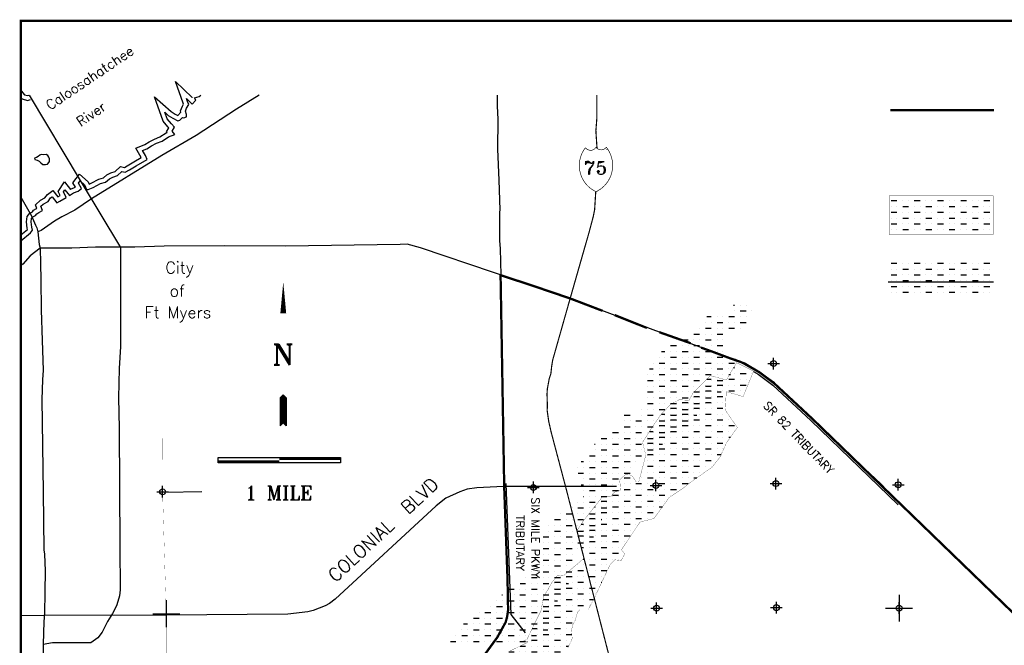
# Model space of a CAD drawing. Extents: x 179175 to 282347, y 774950 to 849250.
# Tile 4 of 5: x 213950 to 256377, y 822280 to 849250. Entities that reach past the tile are written whole.
import ezdxf
from ezdxf.enums import TextEntityAlignment as Align

# ---------------------------------------------------------------- set-up
doc = ezdxf.new("R2010")
doc.units = 0
doc.header["$LTSCALE"] = 1200
doc.header["$PDMODE"] = 34
doc.header["$PDSIZE"] = 250
doc.linetypes.add('STREAM', pattern=[0])
doc.layers.get('0').update_dxf_attribs({"linetype": 'CONTINUOUS'})
for name, color, linetype in [('BORDER', 1, 'CONTINUOUS'), ('HATCH', 3, 'CONTINUOUS'), ('MAJROADS', 9, 'CONTINUOUS'), ('RDS', 1, 'CONTINUOUS'), ('ROW', 12, 'CONTINUOUS'), ('SEC', 2, 'CONTINUOUS'), ('TEXT', 7, 'CONTINUOUS'), ('TRIBS', 5, 'STREAM'), ('TRUNKS', 5, 'STREAM'), ('TSHIPS', 7, 'CONTINUOUS'), ('WATER', 4, 'CONTINUOUS'), ('WSHEDS', 11, 'CONTINUOUS')]:
    doc.layers.add(name, color=color, linetype=linetype)
doc.styles.get("Standard").update_dxf_attribs({"font": 'ROMANT'})

# ---------------------------------------------------------------- blocks, each defined once
blk = doc.blocks.new('TWNSHP')
at = {"layer": 'RDS', "color": 0}
for p, q in [((0, 580), (0, -580)), ((-580, 0), (580, 0))]:
    blk.add_line(p, q, dxfattribs=at)
blk = doc.blocks.new('*X')
at = {"color": 0}
for p, q in [((251500, 838750), (251750, 838750)), ((251500, 838500), (251500, 838500)), ((251750, 838500), (251750, 838500)), ((252000, 838750), (252000, 838750)), ((252000, 838500), (252250, 838500)), ((252250, 838750), (252250, 838750)), ((252500, 838750), (252750, 838750)), ((252500, 838500), (252500, 838500)), ((252750, 838500), (252750, 838500)), ((253000, 838750), (253000, 838750)), ((253000, 838500), (253250, 838500)), ((253250, 838750), (253250, 838750)), ((253500, 838750), (253750, 838750)), ((253500, 838500), (253500, 838500)), ((253750, 838500), (253750, 838500)), ((254000, 838750), (254000, 838750)), ((254000, 838500), (254250, 838500)), ((254250, 838750), (254250, 838750)), ((254500, 838750), (254750, 838750)), ((254500, 838500), (254500, 838500)), ((254750, 838500), (254750, 838500)), ((255000, 838750), (255000, 838750)), ((255000, 838500), (255250, 838500)), ((255250, 838750), (255250, 838750)), ((255500, 838750), (255750, 838750)), ((255500, 838500), (255500, 838500)), ((255750, 838500), (255750, 838500)), ((251500, 838250), (251750, 838250)), ((251500, 838000), (251500, 838000)), ((251750, 838000), (251750, 838000)), ((252000, 838250), (252000, 838250)), ((252000, 838000), (252250, 838000)), ((252250, 838250), (252250, 838250)), ((252500, 838250), (252750, 838250)), ((252500, 838000), (252500, 838000)), ((252750, 838000), (252750, 838000)), ((253000, 838250), (253000, 838250)), ((253000, 838000), (253250, 838000)), ((253250, 838250), (253250, 838250)), ((253500, 838250), (253750, 838250)), ((253500, 838000), (253500, 838000)), ((253750, 838000), (253750, 838000)), ((254000, 838250), (254000, 838250)), ((254000, 838000), (254250, 838000)), ((254250, 838250), (254250, 838250)), ((254500, 838250), (254750, 838250)), ((254500, 838000), (254500, 838000)), ((254750, 838000), (254750, 838000)), ((255000, 838250), (255000, 838250)), ((255000, 838000), (255250, 838000)), ((255250, 838250), (255250, 838250)), ((255500, 838250), (255750, 838250)), ((255500, 838000), (255500, 838000)), ((255750, 838000), (255750, 838000)), ((251500, 837750), (251750, 837750)), ((252000, 837750), (252000, 837750)), ((252250, 837750), (252250, 837750)), ((252500, 837750), (252750, 837750)), ((253000, 837750), (253000, 837750)), ((253250, 837750), (253250, 837750)), ((253500, 837750), (253750, 837750)), ((254000, 837750), (254000, 837750)), ((254250, 837750), (254250, 837750)), ((254500, 837750), (254750, 837750)), ((255000, 837750), (255000, 837750)), ((255250, 837750), (255250, 837750)), ((255500, 837750), (255750, 837750)), ((251500, 837500), (251500, 837500)), ((251750, 837500), (251750, 837500)), ((252000, 837500), (252250, 837500)), ((252500, 837500), (252500, 837500)), ((252750, 837500), (252750, 837500)), ((253000, 837500), (253250, 837500)), ((253500, 837500), (253500, 837500)), ((253750, 837500), (253750, 837500)), ((254000, 837500), (254250, 837500)), ((254500, 837500), (254500, 837500)), ((254750, 837500), (254750, 837500)), ((255000, 837500), (255250, 837500)), ((255500, 837500), (255500, 837500)), ((255750, 837500), (255750, 837500)), ((282008, 834824), (282177, 834993)), ((282347, 834811), (282177, 834981)), ((282008, 834788), (282177, 834958)), ((282008, 834753), (282177, 834923)), ((282008, 834718), (282177, 834887)), ((282008, 834682), (282177, 834852)), ((282008, 834647), (282177, 834817)), ((282008, 834612), (282177, 834781)), ((282008, 834576), (282177, 834746)), ((282008, 834541), (282177, 834711)), ((282008, 834506), (282177, 834675)), ((282008, 834470), (282177, 834640)), ((282008, 834435), (282177, 834605)), ((282008, 834400), (282177, 834569)), ((282347, 834776), (282177, 834945)), ((282347, 834740), (282177, 834910)), ((282347, 834705), (282177, 834875)), ((282347, 834669), (282177, 834839)), ((282347, 834634), (282177, 834804)), ((282347, 834599), (282177, 834768)), ((282347, 834563), (282177, 834733)), ((282347, 834528), (282177, 834698)), ((282347, 834493), (282177, 834662)), ((282347, 834457), (282177, 834627)), ((282347, 834422), (282177, 834592)), ((282347, 834387), (282177, 834556)), ((244713, 834250), (244750, 834250)), ((245000, 834250), (245000, 834250)), ((245250, 834250), (245250, 834250)), ((282008, 834364), (282177, 834534)), ((282008, 834329), (282177, 834499)), ((282008, 834293), (282177, 834463)), ((282008, 834258), (282177, 834428)), ((282008, 834223), (282177, 834392)), ((282008, 834187), (282177, 834357)), ((282008, 834152), (282177, 834322)), ((282008, 834117), (282177, 834286)), ((282008, 834081), (282177, 834251)), ((282008, 834046), (282177, 834216)), ((282008, 834011), (282177, 834180)), ((282008, 833975), (282177, 834145)), ((282347, 834351), (282177, 834521)), ((282347, 834316), (282177, 834486)), ((282347, 834281), (282177, 834450)), ((282347, 834245), (282177, 834415)), ((282347, 834210), (282177, 834380)), ((282347, 834174), (282177, 834344)), ((282347, 834139), (282177, 834309)), ((282347, 834104), (282177, 834273)), ((282347, 834068), (282177, 834238)), ((282347, 834033), (282177, 834203)), ((282347, 833998), (282177, 834167)), ((282347, 833962), (282177, 834132)), ((243552, 833750), (243750, 833750)), ((244000, 833750), (244000, 833750)), ((244250, 833750), (244250, 833750)), ((244500, 833750), (244750, 833750)), ((244750, 834000), (244750, 834000)), ((245000, 834000), (245250, 834000)), ((245000, 833750), (245000, 833750)), ((245250, 833750), (245250, 833750)), ((245500, 834000), (245500, 834000)), ((282008, 833940), (282177, 834110)), ((282008, 833905), (282177, 834074)), ((282008, 833869), (282177, 834039)), ((282008, 833834), (282177, 834004)), ((282008, 833798), (282177, 833968)), ((282008, 833763), (282177, 833933)), ((282008, 833728), (282177, 833897)), ((282008, 833692), (282177, 833862)), ((282008, 833657), (282177, 833827)), ((282008, 833622), (282177, 833791)), ((282008, 833586), (282177, 833756)), ((282008, 833551), (282177, 833721)), ((282347, 833927), (282177, 834097)), ((282347, 833892), (282177, 834061)), ((282347, 833856), (282177, 834026)), ((282347, 833821), (282177, 833991)), ((282347, 833786), (282177, 833955)), ((282347, 833750), (282177, 833920)), ((282347, 833715), (282177, 833885)), ((282347, 833680), (282177, 833849)), ((282347, 833644), (282177, 833814)), ((282347, 833609), (282177, 833779)), ((282347, 833573), (282177, 833743)), ((282347, 833538), (282177, 833708)), ((243500, 833500), (243500, 833500)), ((243750, 833500), (243750, 833500)), ((244000, 833500), (244250, 833500)), ((244500, 833500), (244500, 833500)), ((244750, 833500), (244750, 833500)), ((245000, 833500), (245250, 833500)), ((282008, 833516), (282177, 833685)), ((282008, 833480), (282177, 833650)), ((282008, 833445), (282177, 833615)), ((282008, 833410), (282177, 833579)), ((282008, 833374), (282177, 833544)), ((282008, 833339), (282177, 833509)), ((282008, 833303), (282177, 833473)), ((282008, 833268), (282177, 833438)), ((282008, 833233), (282177, 833402)), ((282347, 833503), (282177, 833672)), ((282347, 833467), (282177, 833637)), ((282347, 833432), (282177, 833602)), ((282347, 833397), (282177, 833566)), ((282347, 833361), (282177, 833531)), ((282347, 833326), (282177, 833496)), ((282347, 833291), (282177, 833460)), ((282347, 833255), (282177, 833425)), ((243000, 833000), (243250, 833000)), ((243250, 833250), (243250, 833250)), ((243500, 833250), (243750, 833250)), ((243500, 833000), (243500, 833000)), ((243750, 833000), (243750, 833000)), ((244000, 833250), (244000, 833250)), ((244000, 833000), (244250, 833000)), ((244250, 833250), (244250, 833250)), ((244500, 833250), (244750, 833250)), ((245000, 833250), (245000, 833250)), ((242000, 832500), (242250, 832500)), ((242250, 832750), (242250, 832750)), ((242500, 832750), (242750, 832750)), ((242500, 832500), (242500, 832500)), ((242750, 832500), (242750, 832500)), ((243000, 832750), (243000, 832750)), ((243000, 832500), (243250, 832500)), ((243250, 832750), (243250, 832750)), ((243500, 832750), (243750, 832750)), ((243500, 832500), (243500, 832500)), ((243750, 832500), (243750, 832500)), ((244000, 832750), (244000, 832750)), ((244000, 832500), (244250, 832500)), ((244250, 832750), (244250, 832750)), ((241605, 832250), (241750, 832250)), ((242000, 832250), (242000, 832250)), ((242250, 832250), (242250, 832250)), ((242500, 832250), (242750, 832250)), ((243000, 832250), (243000, 832250)), ((243250, 832250), (243250, 832250)), ((243500, 832250), (243750, 832250)), ((244000, 832250), (244000, 832250)), ((244250, 832250), (244250, 832250)), ((241250, 831750), (241250, 831750)), ((241500, 832000), (241500, 832000)), ((241500, 831750), (241750, 831750)), ((241750, 832000), (241750, 832000)), ((242000, 832000), (242250, 832000)), ((242000, 831750), (242000, 831750)), ((242250, 831750), (242250, 831750)), ((242500, 832000), (242500, 832000)), ((242500, 831750), (242750, 831750)), ((242750, 832000), (242750, 832000)), ((243000, 832000), (243250, 832000)), ((243000, 831750), (243000, 831750)), ((243250, 831750), (243250, 831750)), ((243500, 832000), (243500, 832000)), ((243500, 831750), (243750, 831750)), ((243750, 832000), (243750, 832000)), ((244000, 832000), (244250, 832000)), ((244000, 831750), (244000, 831750)), ((244250, 831750), (244250, 831750)), ((244500, 832000), (244500, 832000)), ((244500, 831750), (244750, 831750)), ((241000, 831250), (241000, 831250)), ((241088, 831500), (241250, 831500)), ((241250, 831250), (241250, 831250)), ((241500, 831500), (241500, 831500)), ((241500, 831250), (241750, 831250)), ((241750, 831500), (241750, 831500)), ((242000, 831500), (242250, 831500)), ((242000, 831250), (242000, 831250)), ((242250, 831250), (242250, 831250)), ((242500, 831500), (242500, 831500)), ((242500, 831250), (242750, 831250)), ((242750, 831500), (242750, 831500)), ((243000, 831500), (243250, 831500)), ((243000, 831250), (243000, 831250)), ((243250, 831250), (243250, 831250)), ((243500, 831500), (243500, 831500)), ((243500, 831250), (243750, 831250)), ((243750, 831500), (243750, 831500)), ((244000, 831500), (244250, 831500)), ((244000, 831250), (244000, 831250)), ((244250, 831250), (244250, 831250)), ((244500, 831500), (244500, 831500)), ((244500, 831250), (244577, 831250)), ((244750, 831500), (244750, 831500)), ((241000, 831000), (241250, 831000)), ((241000, 830750), (241000, 830750)), ((241250, 830750), (241250, 830750)), ((241500, 831000), (241500, 831000)), ((241500, 830750), (241750, 830750)), ((241750, 831000), (241750, 831000)), ((242000, 831000), (242250, 831000)), ((242000, 830750), (242000, 830750)), ((242250, 830750), (242250, 830750)), ((242500, 831000), (242500, 831000)), ((242500, 830750), (242750, 830750)), ((242750, 831000), (242750, 831000)), ((243000, 831000), (243250, 831000)), ((243000, 830750), (243000, 830750)), ((243250, 830750), (243250, 830750)), ((243500, 831000), (243500, 831000)), ((243500, 830750), (243750, 830750)), ((243750, 831000), (243750, 831000)), ((244000, 831000), (244250, 831000)), ((244000, 830750), (244000, 830750)), ((244250, 830750), (244250, 830750)), ((241000, 830500), (241250, 830500)), ((241500, 830500), (241500, 830500)), ((241750, 830500), (241750, 830500)), ((242000, 830500), (242250, 830500)), ((242500, 830500), (242500, 830500)), ((242750, 830500), (242750, 830500)), ((243000, 830500), (243250, 830500)), ((243500, 830500), (243500, 830500)), ((243750, 830500), (243750, 830500)), ((244000, 830500), (244174, 830500)), ((241000, 830250), (241000, 830250)), ((241000, 830000), (241250, 830000)), ((241250, 830250), (241250, 830250)), ((241500, 830250), (241750, 830250)), ((241500, 830000), (241500, 830000)), ((241750, 830000), (241750, 830000)), ((242000, 830250), (242000, 830250)), ((242000, 830000), (242250, 830000)), ((242250, 830250), (242250, 830250)), ((242500, 830250), (242750, 830250)), ((242500, 830000), (242500, 830000)), ((242750, 830000), (242750, 830000)), ((243000, 830250), (243000, 830250)), ((243000, 830000), (243250, 830000)), ((243250, 830250), (243250, 830250)), ((243500, 830250), (243750, 830250)), ((243500, 830000), (243500, 830000)), ((243750, 830000), (243750, 830000)), ((244000, 830250), (244000, 830250)), ((240000, 829500), (240250, 829500)), ((240737, 829750), (240750, 829750)), ((240750, 829500), (240750, 829500)), ((241000, 829750), (241000, 829750)), ((241000, 829500), (241250, 829500)), ((241250, 829750), (241250, 829750)), ((241500, 829750), (241750, 829750)), ((241500, 829500), (241500, 829500)), ((241750, 829500), (241750, 829500)), ((242000, 829750), (242000, 829750)), ((242000, 829500), (242250, 829500)), ((242250, 829750), (242250, 829750)), ((242500, 829750), (242750, 829750)), ((242500, 829500), (242500, 829500)), ((242750, 829500), (242750, 829500)), ((243000, 829750), (243000, 829750)), ((243000, 829500), (243130, 829500)), ((243250, 829750), (243250, 829750)), ((240000, 829250), (240000, 829250)), ((240250, 829250), (240250, 829250)), ((240500, 829250), (240750, 829250)), ((241000, 829250), (241000, 829250)), ((241250, 829250), (241250, 829250)), ((241500, 829250), (241750, 829250)), ((242000, 829250), (242000, 829250)), ((242250, 829250), (242250, 829250)), ((242500, 829250), (242750, 829250)), ((239500, 828750), (239750, 828750)), ((240000, 829000), (240250, 829000)), ((240000, 828750), (240000, 828750)), ((240250, 828750), (240250, 828750)), ((240500, 829000), (240500, 829000)), ((240500, 828750), (240750, 828750)), ((240750, 829000), (240750, 829000)), ((241000, 829000), (241250, 829000)), ((241000, 828750), (241000, 828750)), ((241250, 828750), (241250, 828750)), ((241500, 829000), (241500, 829000)), ((241500, 828750), (241750, 828750)), ((241750, 829000), (241750, 829000)), ((242000, 829000), (242250, 829000)), ((242000, 828750), (242000, 828750)), ((238719, 828250), (238750, 828250)), ((239000, 828500), (239250, 828500)), ((239000, 828250), (239000, 828250)), ((239250, 828250), (239250, 828250)), ((239500, 828500), (239500, 828500)), ((239500, 828250), (239750, 828250)), ((239750, 828500), (239750, 828500)), ((240000, 828500), (240250, 828500)), ((240000, 828250), (240000, 828250)), ((240250, 828250), (240250, 828250)), ((240500, 828500), (240500, 828500)), ((240500, 828250), (240750, 828250)), ((240750, 828500), (240750, 828500)), ((241000, 828500), (241250, 828500)), ((241000, 828250), (241000, 828250)), ((241250, 828250), (241250, 828250)), ((241500, 828500), (241500, 828500)), ((241500, 828250), (241646, 828250)), ((241750, 828500), (241750, 828500)), ((238750, 828000), (238750, 828000)), ((239000, 828000), (239250, 828000)), ((239500, 828000), (239500, 828000)), ((239750, 828000), (239750, 828000)), ((240000, 828000), (240250, 828000)), ((240500, 828000), (240500, 828000)), ((240750, 828000), (240750, 828000)), ((241000, 828000), (241250, 828000)), ((238144, 827500), (238250, 827500)), ((238500, 827750), (238750, 827750)), ((238500, 827500), (238500, 827500)), ((238750, 827500), (238750, 827500)), ((239000, 827750), (239000, 827750)), ((239000, 827500), (239250, 827500)), ((239250, 827750), (239250, 827750)), ((239500, 827750), (239750, 827750)), ((239500, 827500), (239500, 827500)), ((239750, 827500), (239750, 827500)), ((240000, 827750), (240000, 827750)), ((240000, 827500), (240250, 827500)), ((240250, 827750), (240250, 827750)), ((240500, 827750), (240750, 827750)), ((240500, 827500), (240500, 827500)), ((241000, 827750), (241000, 827750)), ((241250, 827750), (241250, 827750)), ((238000, 827250), (238000, 827250)), ((238017, 827000), (238250, 827000)), ((238250, 827250), (238250, 827250)), ((238500, 827250), (238750, 827250)), ((238500, 827000), (238500, 827000)), ((238750, 827000), (238750, 827000)), ((239000, 827250), (239000, 827250)), ((239000, 827000), (239250, 827000)), ((239250, 827250), (239250, 827250)), ((239500, 827250), (239750, 827250)), ((239500, 827000), (239500, 827000)), ((239750, 827000), (239750, 827000)), ((240000, 827250), (240000, 827250)), ((240000, 827000), (240250, 827000)), ((240250, 827250), (240250, 827250)), ((238146, 826500), (238250, 826500)), ((238250, 826750), (238250, 826750)), ((238500, 826750), (238750, 826750)), ((238500, 826500), (238500, 826500)), ((238750, 826500), (238750, 826500)), ((239000, 826750), (239000, 826750)), ((239000, 826500), (239250, 826500)), ((239250, 826750), (239250, 826750)), ((239500, 826750), (239750, 826750)), ((239500, 826500), (239500, 826500)), ((239750, 826500), (239750, 826500)), ((240000, 826750), (240000, 826750)), ((238250, 826250), (238250, 826250)), ((238500, 826250), (238750, 826250)), ((239000, 826250), (239000, 826250)), ((239250, 826250), (239250, 826250)), ((239500, 826250), (239750, 826250)), ((240000, 826250), (240000, 826250)), ((238000, 825750), (238000, 825750)), ((238227, 826000), (238250, 826000)), ((238250, 825750), (238250, 825750)), ((238500, 826000), (238500, 826000)), ((238500, 825750), (238750, 825750)), ((238750, 826000), (238750, 826000)), ((239000, 826000), (239250, 826000)), ((239000, 825750), (239000, 825750)), ((239250, 825750), (239250, 825750)), ((239500, 826000), (239500, 826000)), ((239750, 826000), (239750, 826000)), ((237250, 825250), (237250, 825250)), ((237500, 825250), (237750, 825250)), ((237750, 825500), (237750, 825500)), ((238000, 825500), (238250, 825500)), ((238000, 825250), (238000, 825250)), ((238250, 825250), (238250, 825250)), ((238500, 825500), (238500, 825500)), ((238500, 825250), (238750, 825250)), ((238750, 825500), (238750, 825500)), ((239000, 825500), (239250, 825500)), ((239000, 825250), (239000, 825250)), ((237000, 825000), (237250, 825000)), ((237500, 825000), (237500, 825000)), ((237750, 825000), (237750, 825000)), ((238000, 825000), (238250, 825000)), ((238500, 825000), (238500, 825000)), ((238750, 825000), (238750, 825000)), ((239000, 825000), (239033, 825000)), ((236746, 824750), (236750, 824750)), ((236750, 824500), (236750, 824500)), ((237000, 824750), (237000, 824750)), ((237000, 824500), (237250, 824500)), ((237250, 824750), (237250, 824750)), ((237500, 824750), (237750, 824750)), ((237500, 824500), (237500, 824500)), ((237750, 824500), (237750, 824500)), ((238000, 824750), (238000, 824750)), ((238000, 824500), (238250, 824500)), ((238250, 824750), (238250, 824750)), ((238500, 824750), (238595, 824750)), ((238500, 824500), (238500, 824500)), ((238595, 824750), (238750, 824750)), ((238750, 824500), (238750, 824500)), ((236500, 824000), (236500, 824000)), ((236501, 824250), (236750, 824250)), ((236750, 824000), (236750, 824000)), ((237000, 824250), (237000, 824250)), ((237000, 824000), (237250, 824000)), ((237250, 824250), (237250, 824250)), ((237500, 824250), (237750, 824250)), ((237500, 824000), (237500, 824000)), ((237750, 824000), (237750, 824000)), ((238000, 824250), (238000, 824250)), ((238000, 824000), (238250, 824000)), ((238250, 824250), (238250, 824250)), ((238500, 824250), (238676, 824250)), ((238500, 824000), (238500, 824000)), ((236500, 823750), (236750, 823750)), ((237000, 823750), (237000, 823750)), ((237250, 823750), (237250, 823750)), ((237500, 823750), (237750, 823750)), ((238000, 823750), (238000, 823750)), ((236250, 823250), (236250, 823250)), ((236500, 823500), (236500, 823500)), ((236500, 823250), (236750, 823250)), ((236750, 823500), (236750, 823500)), ((237000, 823500), (237250, 823500)), ((237000, 823250), (237000, 823250)), ((237250, 823250), (237250, 823250)), ((237500, 823500), (237500, 823500)), ((237500, 823250), (237750, 823250)), ((237750, 823500), (237750, 823500)), ((236000, 822750), (236000, 822750)), ((236032, 823000), (236250, 823000)), ((236250, 822750), (236250, 822750)), ((236500, 823000), (236500, 823000)), ((236500, 822750), (236750, 822750)), ((236750, 823000), (236750, 823000)), ((237000, 823000), (237250, 823000)), ((237000, 822750), (237000, 822750)), ((237250, 822750), (237250, 822750)), ((237500, 823000), (237500, 823000)), ((237500, 822750), (237741, 822750)), ((235518, 822250), (235750, 822250)), ((235750, 822500), (235750, 822500)), ((236000, 822500), (236250, 822500)), ((236000, 822250), (236000, 822250)), ((236250, 822250), (236250, 822250)), ((236500, 822500), (236500, 822500)), ((236500, 822250), (236750, 822250)), ((236750, 822500), (236750, 822500)), ((237000, 822500), (237250, 822500)), ((237000, 822250), (237000, 822250)), ((237250, 822250), (237250, 822250)), ((237500, 822500), (237500, 822500)), ((237500, 822250), (237605, 822250)), ((235033, 822000), (235250, 822000)), ((235500, 822000), (235500, 822000)), ((235750, 822000), (235750, 822000)), ((236000, 822000), (236250, 822000)), ((236500, 822000), (236500, 822000)), ((236750, 822000), (236750, 822000)), ((237000, 822000), (237250, 822000)), ((234500, 821500), (234500, 821500)), ((234729, 821750), (234750, 821750)), ((234750, 821500), (234750, 821500)), ((235000, 821750), (235000, 821750)), ((235000, 821500), (235250, 821500)), ((235250, 821750), (235250, 821750)), ((235500, 821750), (235750, 821750)), ((235500, 821500), (235500, 821500)), ((235750, 821500), (235750, 821500)), ((236000, 821750), (236000, 821750)), ((236000, 821500), (236250, 821500)), ((236250, 821750), (236250, 821750)), ((236500, 821750), (236750, 821750)), ((236500, 821500), (236500, 821500)), ((236750, 821500), (236750, 821500)), ((237000, 821750), (237000, 821750)), ((237000, 821500), (237118, 821500)), ((237250, 821750), (237250, 821750)), ((233750, 821000), (233750, 821000)), ((234000, 821000), (234250, 821000)), ((234250, 821250), (234250, 821250)), ((234500, 821250), (234750, 821250)), ((234500, 821000), (234500, 821000)), ((234750, 821000), (234750, 821000)), ((235000, 821250), (235000, 821250)), ((235000, 821000), (235250, 821000)), ((235250, 821250), (235250, 821250)), ((235500, 821250), (235750, 821250)), ((235500, 821000), (235500, 821000)), ((235750, 821000), (235750, 821000)), ((236000, 821250), (236000, 821250)), ((236000, 821000), (236250, 821000)), ((236250, 821250), (236250, 821250)), ((236500, 821250), (236750, 821250)), ((236500, 821000), (236500, 821000)), ((236750, 821000), (236750, 821000)), ((237000, 821250), (237000, 821250)), ((233500, 820750), (233750, 820750)), ((234000, 820750), (234000, 820750)), ((234250, 820750), (234250, 820750)), ((234500, 820750), (234750, 820750)), ((235000, 820750), (235000, 820750)), ((235250, 820750), (235250, 820750)), ((235500, 820750), (235750, 820750)), ((236000, 820750), (236000, 820750)), ((236250, 820750), (236250, 820750)), ((236500, 820750), (236750, 820750)), ((233000, 820250), (233000, 820250)), ((233069, 820500), (233250, 820500)), ((233250, 820250), (233250, 820250)), ((233500, 820500), (233500, 820500)), ((233500, 820250), (233750, 820250)), ((233750, 820500), (233750, 820500)), ((234000, 820500), (234250, 820500)), ((234000, 820250), (234000, 820250)), ((234250, 820250), (234250, 820250)), ((234500, 820500), (234500, 820500)), ((234500, 820250), (234750, 820250)), ((234750, 820500), (234750, 820500)), ((235000, 820500), (235250, 820500)), ((235000, 820250), (235000, 820250)), ((235250, 820250), (235250, 820250)), ((235500, 820500), (235500, 820500)), ((235500, 820250), (235750, 820250)), ((235750, 820500), (235750, 820500)), ((236000, 820500), (236250, 820500)), ((236000, 820250), (236000, 820250)), ((236250, 820250), (236250, 820250)), ((236500, 820500), (236500, 820500)), ((236500, 820250), (236714, 820250)), ((236750, 820500), (236750, 820500)), ((232520, 819750), (232750, 819750)), ((232750, 820000), (232750, 820000)), ((233000, 820000), (233250, 820000)), ((233000, 819750), (233000, 819750)), ((233250, 819750), (233250, 819750)), ((233500, 820000), (233500, 820000)), ((233500, 819750), (233750, 819750)), ((233750, 820000), (233750, 820000)), ((234000, 820000), (234250, 820000)), ((234000, 819750), (234000, 819750)), ((234250, 819750), (234250, 819750)), ((234500, 820000), (234500, 820000)), ((234500, 819750), (234750, 819750)), ((234750, 820000), (234750, 820000)), ((235000, 820000), (235250, 820000)), ((235000, 819750), (235000, 819750)), ((235250, 819750), (235250, 819750)), ((235500, 820000), (235500, 820000)), ((235500, 819750), (235750, 819750)), ((235750, 820000), (235750, 820000)), ((236000, 820000), (236218, 820000)), ((236000, 819750), (236000, 819750))]:
    blk.add_line(p, q, dxfattribs=at)

msp = doc.modelspace()

# ---------------------------------------------------------------- linework, layer by layer
at = {"color": 0}
msp.add_line((239266, 843650), (239255, 843667), dxfattribs=at)
at = {"color": 0, "const_width": 28.1}
msp.add_lwpolyline([(238785, 843753, -0.544205), (238330, 843734, 0.483027), (238785, 841832, 0.483027), (239227, 843753, -0.516277), (238785, 843753)], format="xyb", dxfattribs=at)
at = {"layer": 'BORDER', "color": 0, "const_width": 100}
msp.add_lwpolyline([(214000, 775000), (268600, 775000), (268600, 849200), (214000, 849200)], close=True, dxfattribs=at)
at = {"layer": 'HATCH', "color": 0, "const_width": 10}
msp.add_lwpolyline([(255893, 841656), (255893, 839994), (251418, 839994), (251418, 841656)], close=True, dxfattribs=at)
at = {"layer": 'MAJROADS', "color": 0, "const_width": 50}
for points in [[(238817, 846000), (238816, 844955), (238779, 844466), (238782, 844399), (238827, 843706)], [(238773, 841838), (238723, 841053), (238667, 840770), (238497, 840128), (237633, 837105), (236917, 834578), (236872, 834299), (236839, 833989), (236769, 833780), (236687, 833337), (236672, 833109), (236689, 832604), (236679, 832404), (236746, 831933), (236850, 831473), (237479, 829096), (239478, 821311)]]:
    msp.add_lwpolyline(points, dxfattribs=at)
at = {"layer": 'MAJROADS', "color": 0}
for points in [[(214357, 846000), (216550, 842317), (218293, 839424), (218294, 836841), (218298, 835165), (218240, 834210), (218214, 832954), (218238, 831638), (218258, 826543), (218278, 824666), (218250, 824407), (218182, 824172), (218122, 823989), (217943, 823655), (217739, 823304), (217501, 822845), (217324, 822604), (217012, 822388), (215370, 822392), (214963, 822310)], [(224276, 846000), (223287, 845391), (221561, 844264), (220072, 843395), (217041, 841524), (216326, 841043), (215770, 840754), (215451, 840564), (214869, 840166), (214735, 840100)], [(234524, 846000), (234524, 845543), (234553, 844948), (234543, 843675), (234600, 842325), (234641, 841051), (234632, 840959), (234631, 839710), (234654, 839392), (234679, 838235), (234668, 837867), (234684, 836593), (234710, 834447), (234765, 831690), (234837, 829119)], [(214000, 841597), (214455, 840789), (214637, 840394), (214686, 840276), (214735, 840100), (214790, 839563), (214839, 839395), (214842, 838742), (214854, 838038), (214877, 836739), (214918, 835415), (214959, 834141), (214930, 833722), (214907, 832876), (214962, 828896), (214993, 826398), (215026, 826214), (215045, 825485), (215030, 824588), (215015, 823642), (214987, 823307), (214963, 822310), (214942, 818388), (214915, 816042)], [(214839, 839395), (214407, 839072), (214086, 838714), (214001, 838648), (214000, 838646)], [(245084, 834470), (244800, 834598), (244524, 834667), (241248, 835881), (237513, 837291), (231228, 839408), (230651, 839571), (230341, 839565), (225405, 839493), (222791, 839495), (220177, 839481), (218911, 839441), (218911, 839441), (217219, 839445), (216196, 839402), (215258, 839401), (214839, 839395)], [(248132, 832009), (246476, 833588), (246093, 833868), (245843, 834062), (245843, 834062), (245167, 834453)], [(248748, 831384), (248107, 832043)], [(253035, 827276), (251851, 828412), (251053, 829247), (248773, 831376)], [(239660, 829126), (237457, 829120), (234803, 829119), (233653, 829063), (233231, 829009), (232918, 828901), (232310, 828621), (231897, 828296), (227549, 824271), (227303, 824083), (227108, 823981), (226597, 823779), (226362, 823725), (225508, 823624), (220257, 823576), (214987, 823563), (214000, 823554)], [(234835, 829151), (234972, 825094), (234972, 824947)], [(268600, 816723), (268297, 816869), (266978, 817549), (262361, 819804), (259297, 821327), (258814, 821615), (258631, 821801), (258373, 822113), (257075, 823363), (256418, 824029), (253035, 827276)], [(234972, 824947), (234974, 824297), (234995, 823791), (234956, 823524), (234891, 823277), (234685, 822845), (234531, 822625), (232111, 819298)]]:
    msp.add_lwpolyline(points, dxfattribs=at)
at = {"layer": 'ROW', "color": 0, "linetype": 'CONTINUOUS', "const_width": 10}
msp.add_lwpolyline([(237961, 827220), (238708, 824311), (239390, 825755), (239599, 825966), (239868, 825934), (240026, 826224), (239878, 826397), (240677, 827590), (241277, 827746), (241384, 827888), (241939, 828656), (242506, 829031), (242867, 829316), (243785, 829959), (244129, 830403), (244402, 831000), (244871, 831669), (244351, 832426), (244398, 833214), (245123, 833005), (245575, 834101), (244839, 834465), (244403, 833721), (243708, 833905), (242975, 833176), (242789, 832842), (242525, 832857), (242365, 832864), (242001, 832675), (241595, 832240), (241271, 831788), (240790, 831031), (240929, 830476), (240624, 829320), (240514, 829318), (240354, 829575), (240203, 829636), (240034, 829626), (239798, 829406), (239814, 829314), (239841, 828977), (239566, 828874), (239425, 828701), (239056, 828677), (238231, 827633)], close=True, dxfattribs=at)
msp.add_lwpolyline([(237561, 822167), (237700, 822429), (237756, 822580), (237727, 822928), (237791, 823185), (237890, 823366), (237979, 823672), (238081, 823815), (238448, 823815), (238708, 824311), (238266, 826033), (237405, 825297), (237106, 825270), (236898, 825009), (236523, 824372), (236422, 823805), (236404, 823758), (236142, 823233), (235815, 822543), (235615, 822441), (235844, 822440), (235799, 822387), (235073, 822034)], dxfattribs=at)
at = {"layer": 'SEC', "color": 0}
for p in [(246438, 834427), (246536, 829249), (220108, 828898), (236087, 829088), (241366, 829168), (251806, 829204), (241396, 823881), (246557, 823903), (251844, 823883)]:
    msp.add_point(p, dxfattribs=at)
at = {"layer": 'TEXT', "color": 0}
msp.add_lwpolyline([(225308, 837946, 0, 252, 0), (225308, 836596, 252, 252, 0)], format="xyseb", dxfattribs=at)
for points, const_width in [([(225308, 836596), (225308, 835475)], 6), ([(225308, 833074), (225308, 834105)], 6), ([(225135, 830319), (227775, 830319)], 100), ([(222500, 830210), (225140, 830210)], 100)]:
    msp.add_lwpolyline(points, dxfattribs=dict(at, const_width=const_width))
for points in [[(225308, 833074), (225181, 832946), (225181, 831746), (225308, 831874)], [(225308, 833074), (225435, 832946), (225435, 831746), (225308, 831874)], [(225308, 833074), (225308, 831874)]]:
    msp.add_lwpolyline(points, dxfattribs=at)
msp.add_lwpolyline([(222500, 830210), (222500, 830370), (227780, 830370), (227780, 830150), (222500, 830150)], close=True, dxfattribs=at)
at = {"layer": 'TRIBS', "color": 0}
for points in [[(251370, 837950), (255910, 837950)], [(235752, 822819), (235127, 823613), (234919, 829254)]]:
    msp.add_lwpolyline(points, dxfattribs=at)
at = {"layer": 'TRIBS', "color": 0, "linetype": 'STREAM'}
msp.add_lwpolyline([(245567, 834082), (245773, 833965, -0.031678), (245773, 833965), (246397, 833497), (246397, 833497), (248038, 831970), (248038, 831970), (251797, 828334)], format="xyb", dxfattribs=at)
at = {"layer": 'TRUNKS', "color": 0}
msp.add_line((220211, 828880), (221800, 828904), dxfattribs=at)
at = {"layer": 'TRUNKS', "color": 0, "linetype": 'STREAM', "const_width": 5}
msp.add_lwpolyline([(220129, 832770), (220108, 828898), (220264, 823644), (220249, 813146), (220270, 807792), (220367, 802496), (220422, 797167), (220477, 791896), (220484, 789283), (220622, 788954), (220780, 788573), (220767, 788350), (220701, 788101), (220609, 787943), (220466, 787717), (220488, 787495), (220490, 786517), (220495, 781272), (220522, 779500)], dxfattribs=at)
at = {"layer": 'WATER', "color": 0}
for points in [[(214000, 839975), (214293, 840209), (214277, 840267), (214240, 840531), (214267, 840761), (214381, 840911), (214501, 840967), (214546, 841033), (214671, 841107), (214686, 841115), (214626, 841264), (214848, 841464), (215039, 841570), (215142, 841711), (215382, 841881), (215595, 841614), (215689, 841669), (215611, 841840), (215878, 842254), (216139, 841936), (216173, 841957), (216355, 842032), (216246, 842217), (216521, 842590), (216901, 842259), (216943, 842164), (217036, 842199), (217356, 842378), (217555, 842431), (217710, 842560), (217884, 842641), (218057, 842705), (218301, 842926), (218462, 842885), (218582, 842952), (218866, 843125), (219190, 843310), (218961, 843713), (219342, 843867), (219536, 843986), (219761, 844102), (219995, 844197), (220266, 844373), (220302, 844386), (220270, 844422), (220371, 844589), (220335, 844630), (220126, 844870), (219760, 845924), (220472, 845285), (220654, 845177), (220764, 845115), (220899, 845258), (220881, 845324), (220962, 845525), (221011, 845609), (220991, 845656), (220664, 846588), (221378, 845890), (221399, 845912)], [(214000, 846209), (214072, 846105), (214163, 846012), (214280, 845978), (214342, 846000)], [(214000, 839719), (214422, 840056), (214506, 840181), (214474, 840307), (214441, 840533), (214459, 840684), (214510, 840751), (214636, 840808), (214686, 840884), (214770, 840933), (214938, 841024), (214864, 841209), (214965, 841301), (215175, 841417), (215284, 841567), (215343, 841608), (215551, 841348), (215677, 841431), (215946, 841588), (215839, 841823), (215898, 841915), (216097, 841671), (216265, 841779), (216467, 841862), (216618, 841978), (216485, 842205), (216553, 842297), (216736, 842137), (216827, 841935), (216903, 841935), (217121, 842017), (217432, 842191), (217650, 842249), (217818, 842390), (217961, 842456), (218162, 842531), (218355, 842705), (218489, 842671), (218682, 842779), (218968, 842953), (219447, 843227), (219372, 843395), (219248, 843613), (219433, 843687), (219634, 843812), (219844, 843920), (220088, 844019), (220357, 844193), (220642, 844300), (220517, 844443), (220619, 844610), (220485, 844762), (220302, 844972), (220203, 845257), (220353, 845123), (220554, 845004), (220762, 844886), (220855, 844919), (220964, 845035), (221023, 845018), (221132, 845060), (221132, 845160), (221091, 845311), (221142, 845436), (221235, 845595), (221177, 845729), (221136, 845847), (221386, 845602), (221546, 845777), (221488, 845878), (221689, 845936), (221759, 846000)], [(214000, 845893), (214057, 845835), (214286, 845768), (214409, 845812)]]:
    msp.add_lwpolyline(points, dxfattribs=at)
msp.add_lwpolyline([(215091, 843439), (214982, 843431), (214882, 843432), (214815, 843416), (214739, 843358), (214680, 843308), (214588, 843275), (214604, 843216), (214704, 843190), (214796, 843156), (214863, 843072), (214946, 843004), (215063, 843012), (215147, 843028), (215206, 843095), (215240, 843136), (215241, 843245), (215208, 843329), (215158, 843388)], close=True, dxfattribs=at)
at = {"layer": 'WSHEDS', "color": 0, "const_width": 100}
for points in [[(251462, 845345), (255932, 845345)], [(232111, 819298), (234531, 822625), (234891, 823277), (234956, 823524), (234995, 823791), (234972, 825094), (234829, 829064), (234671, 838243)], [(234679, 838235), (236095, 837768), (237669, 837233), (239063, 836700)], [(239590, 836516), (240975, 835962)], [(241516, 835777), (242862, 835302)]]:
    msp.add_lwpolyline(points, dxfattribs=at)
msp.add_lwpolyline([(243313, 835113), (243766, 834950, -0.02324), (243775, 834947), (244523, 834667, 0.005025), (244525, 834667), (245075, 834473, -0.044147), (245091, 834466), (245823, 834052, -0.032241), (245833, 834045), (246457, 833577, -0.026482), (246465, 833571), (248107, 832043, -0.00484), (248108, 832042), (258370, 822115, -0.019398), (258376, 822110), (258801, 821630, 0.096374), (258831, 821606), (266977, 817550, -0.003522), (266979, 817549)], format="xyb", dxfattribs=at)

# ---------------------------------------------------------------- block references
at = {"layer": 'HATCH', "color": 0}
for p in [(0, 2700), (0, 0), (0, 0)]:
    msp.add_blockref('*X', p, dxfattribs=at)
at = {"layer": 'TEXT', "color": 0, "xscale": 0.75, "yscale": 0.75, "zscale": 0.75}
msp.add_blockref('*X', (13675, 206828), dxfattribs=at)
msp.add_blockref('*X', (13675, 206828), dxfattribs=at)
at = {"layer": 'TSHIPS', "color": 0}
for p in [(251844, 823883), (220264, 823644)]:
    msp.add_blockref('TWNSHP', p, dxfattribs=at)

# ---------------------------------------------------------------- texts
at = {"layer": 'TEXT', "color": 0}
for s, height, p in [('7', 562, (238263, 842589)), ('5', 562, (238774, 842581)), ('1 MILE', 600, (223662, 828553))]:
    msp.add_text(s, height=height, dxfattribs=at).set_placement(p)
for s, height, p in [('City', 500, (220839, 838315)), ('of', 500, (220742, 837314)), ('Ft Myers', 500, (220770, 836381)), ('N', 900, (225300, 834364))]:
    msp.add_text(s, height=height, dxfattribs=at).set_placement(p, align=Align.CENTER)
msp.add_text('COLONIAL  BLVD', height=560, rotation=43, dxfattribs=at).set_placement((227555, 824967))
at = {"layer": 'TRIBS', "color": 0}
for s, rotation, p in [('SR 82 TRIBUTARY', 314, (245967, 832586)), ('SIX MILE PKWY', 270, (236002, 828659)), ('TRIBUTARY', 270, (235342, 827898))]:
    msp.add_text(s, height=350, rotation=rotation, dxfattribs=at).set_placement(p)
at = {"layer": 'WATER', "color": 0}
for s, p in [('Caloosahatchee', (215259, 845336)), ('River', (216577, 844625))]:
    msp.add_text(s, height=420, rotation=34, dxfattribs=at).set_placement(p)

doc.saveas('drawing.dxf')
